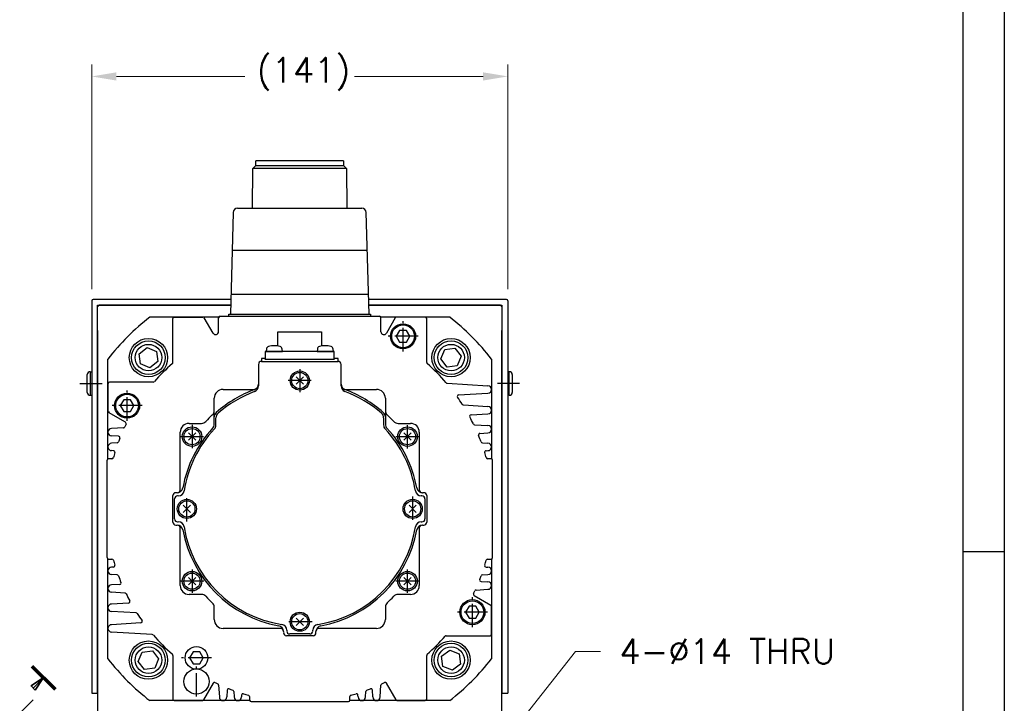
# Model space of a CAD drawing. Extents: x 0 to 1685, y -10 to 1188.
# Tile 5 of 19: x 1348 to 1682, y 543 to 774. Entities that reach past the tile are written whole.
import ezdxf

# ---------------------------------------------------------------- set-up
doc = ezdxf.new("R2010")
doc.units = 0
doc.header["$LTSCALE"] = 25.4
for name, pattern in [('CENTER', [2, 1.25, -0.25, 0.25, -0.25]), ('DASH_CENTER', [14, 11, -1, 1, -1]), ('PHANTOM', [63.5, 31.75, -6.35, 6.35, -6.35, 6.35, -6.35])]:
    doc.linetypes.add(name, pattern=pattern)
doc.layers.get('0').update_dxf_attribs({"linetype": 'CONTINUOUS'})
doc.layers.get('Defpoints').update_dxf_attribs({"linetype": 'CONTINUOUS'})
doc.layers.add('ATA-CENTER', color=133, linetype='CENTER')
doc.layers.add('ATA-DIM', color=252, linetype='CONTINUOUS', lineweight=25)
doc.layers.add('ATA-SECTION', color=3, linetype='CONTINUOUS', lineweight=35)
doc.styles.get("Standard").update_dxf_attribs({"font": 'simplex.shx'})
doc.dimstyles.new('ata_A1', dxfattribs={"dimtxt": 4.2, "dimasz": 4.2, "dimexe": 2, "dimexo": 2, "dimgap": 2, "dimtad": 0, "dimtih": 1, "dimtoh": 1, "dimdec": 6, "dimdsep": 46, "dimtxsty": 'Standard', "dimcen": 0, "dimclrd": 252, "dimclre": 252, "dimclrt": 4, "dimadec": 6, "dimazin": 2, "dimtfac": 1, "dimtdec": 6, "dimtofl": 0, "dimtmove": 0, "dimatfit": 3, "dimfxl": 0, "dimtolj": 1, "dimtzin": 0, "dimlwd": 0, "dimlwe": 0, "dimarcsym": 0})

# ---------------------------------------------------------------- blocks, each defined once
blk = doc.blocks.new('*D12204')
at = {"layer": 'ATA-DIM', "color": 252, "lineweight": 0}
for p, q in [((1372.78, 683.11), (1372.78, 759.19)), ((1513.78, 683.11), (1513.78, 759.19)), ((1381.18, 755.19), (1424.71, 755.19)), ((1505.38, 755.19), (1461.85, 755.19))]:
    blk.add_line(p, q, dxfattribs=at)
at = {"layer": 'ATA-DIM', "color": 252}
for points in [[(1381.18, 756.59), (1381.18, 753.79), (1372.78, 755.19)], [(1505.38, 753.79), (1505.38, 756.59), (1513.78, 755.19)]]:
    blk.add_solid(points, dxfattribs=at)
at = {"layer": 'Defpoints', "color": 0}
for p in [(1513.78, 755.19), (1372.78, 679.11), (1513.78, 679.11)]:
    blk.add_point(p, dxfattribs=at)
at = {"layer": 'ATA-DIM', "color": 4, "insert": (1428.71, 761.57), "char_height": 8.4, "attachment_point": 1}
blk.add_mtext('\\A1;(141)', dxfattribs=at)
blk = doc.blocks.new('*D12203')
at = {"layer": 'ATA-DIM', "color": 252, "lineweight": 0}
for p, q in [((1536.74, 560.31), (1507.63, 523.49)), ((1545.16, 560.31), (1536.74, 560.31))]:
    blk.add_line(p, q, dxfattribs=at)
at = {"layer": 'ATA-DIM', "color": 252}
blk.add_solid([(1506.53, 524.36), (1508.73, 522.62), (1502.42, 516.9)], dxfattribs=at)
at = {"layer": 'Defpoints', "color": 0}
for p in [(1502.42, 516.9), (1493.74, 505.92)]:
    blk.add_point(p, dxfattribs=at)
at = {"layer": 'ATA-DIM', "color": 4, "insert": (1588.14, 560.31), "char_height": 8.4, "attachment_point": 5}
blk.add_mtext('4-%%c14 THRU', dxfattribs=at)
blk = doc.blocks.new('ata-Border-A1-002')
at = {"color": 253, "ltscale": 0.5}
blk.add_line((841, 594), (841, 0), dxfattribs=at)
blk.add_line((834, 585), (834, 9))
at = {"color": 253, "linetype": 'Continuous'}
blk.add_line((841, 297), (834, 297), dxfattribs=at)

msp = doc.modelspace()

# ---------------------------------------------------------------- linework, layer by layer
at = {"color": 7, "linetype": 'Continuous'}
for p, q in [((1427.3028578, 710.5556106), (1427.4058097, 724.0156106)), ((1427.4058097, 724.0156106), (1428.4058097, 725.0156106)), ((1443.2808097, 724.0156106), (1427.4058097, 724.0156106)), ((1443.2808097, 726.6056106), (1428.4058097, 726.6056106)), ((1428.4058097, 725.0156106), (1428.4058097, 726.6056106)), ((1428.4058097, 725.0156106), (1443.2808097, 725.0156106)), ((1458.1558097, 726.6056106), (1443.2808097, 726.6056106)), ((1443.2808097, 725.0156106), (1458.1558097, 725.0156106)), ((1459.1558097, 724.0156106), (1443.2808097, 724.0156106)), ((1458.1558097, 726.6056106), (1458.1558097, 725.0156106)), ((1458.1558097, 725.0156106), (1459.1558097, 724.0156106)), ((1459.1558097, 724.0156106), (1459.2587617, 710.5556106)), ((1420.7383524, 709.0993238), (1419.7895561, 674.6056106)), ((1422.2377153, 710.5556106), (1443.2808097, 710.5556106)), ((1443.2808097, 710.5556106), (1464.3239042, 710.5556106)), ((1466.7720634, 674.6056106), (1465.8232671, 709.0993238)), ((1420.3668156, 696.3556106), (1443.2808097, 696.3556106)), ((1443.2808097, 696.3556106), (1466.1948039, 696.3556106)), ((1419.9294978, 681.3556106), (1443.2808097, 681.3556106)), ((1443.2808097, 681.3556106), (1466.6321217, 681.3556106)), ((1416.2808097, 673.9056106), (1470.2808097, 673.9056106)), ((1419.2808097, 673.9056106), (1419.2808097, 674.6056106)), ((1419.2808097, 674.6056106), (1467.2808097, 674.6056106)), ((1467.2808097, 674.6056106), (1467.2808097, 673.9056106)), ((1415.8225522, 673.6056106), (1392.4748062, 673.6056106)), ((1400.2808097, 658.2417869), (1400.2808097, 673.1056106)), ((1400.7808097, 673.6056106), (1410.4921346, 673.6056106)), ((1413.9147843, 668.1774074), (1410.9251473, 673.3556106)), ((1415.7808097, 668.6774074), (1415.7808097, 673.4056106)), ((1494.0868133, 673.6056106), (1470.7390673, 673.6056106)), ((1470.7808097, 668.6774074), (1470.7808097, 673.4056106)), ((1475.6364722, 673.3556106), (1472.6468352, 668.1774074)), ((1486.2808097, 658.2417869), (1486.2808097, 673.1056106)), ((1435.8808097, 668.6056106), (1450.6808097, 668.6056106)), ((1435.8808097, 663.7966991), (1435.8808097, 668.6056106)), ((1450.6808097, 668.6056106), (1450.6808097, 663.7966991)), ((1477.1261092, 669.1056106), (1475.9714087, 667.1056106)), ((1479.4355103, 669.1056106), (1477.1261092, 669.1056106)), ((1480.5902108, 667.1056106), (1479.4355103, 669.1056106)), ((1475.9714087, 667.1056106), (1477.1261092, 665.1056106)), ((1477.1261092, 665.1056106), (1479.4355103, 665.1056106)), ((1479.4355103, 665.1056106), (1480.5902108, 667.1056106)), ((1454.9808097, 661.9056106), (1431.5808097, 661.9056106)), ((1431.5808097, 661.9056106), (1431.5808097, 659.4056106)), ((1431.9749344, 662.7528595), (1431.9008097, 661.9056106)), ((1431.9008097, 661.9056106), (1437.4008097, 661.9056106)), ((1437.4008097, 661.9056106), (1437.3266851, 662.7528595)), ((1449.2349344, 662.7528595), (1449.1608097, 661.9056106)), ((1449.1608097, 661.9056106), (1454.6608097, 661.9056106)), ((1454.6608097, 661.9056106), (1454.5866851, 662.7528595)), ((1454.9808097, 659.4056106), (1454.9808097, 661.9056106)), ((1378.2808097, 625.5638682), (1378.2808097, 659.4116142)), ((1429.2808097, 657.6056106), (1429.2808097, 650.29041)), ((1430.2808097, 658.6056106), (1456.2808097, 658.6056106)), ((1431.5808097, 659.4056106), (1454.9808097, 659.4056106)), ((1457.2808097, 650.29041), (1457.2808097, 657.6056106)), ((1508.2808097, 659.4116142), (1508.2808097, 625.5638682)), ((1378.2808097, 651.1056106), (1378.2808097, 641.6942858)), ((1393.6446334, 651.6056106), (1378.7808097, 651.6056106)), ((1442.0433729, 653.3430475), (1444.5182466, 650.8681738)), ((1444.5182466, 653.3430475), (1442.0433729, 650.8681738)), ((1493.2406401, 651.1990535), (1507.0308097, 650.3556106)), ((1417.2808097, 649.1056106), (1428.0949311, 649.1056106)), ((1458.4666884, 649.1056106), (1469.2808097, 649.1056106)), ((1497.111379, 647.2489122), (1507.0308097, 647.8556106)), ((1383.6261092, 645.6056106), (1382.4714087, 643.6056106)), ((1385.9355103, 645.6056106), (1383.6261092, 645.6056106)), ((1387.0902108, 643.6056106), (1385.9355103, 645.6056106)), ((1414.2808097, 637.3120293), (1414.2808097, 646.1056106)), ((1472.2808097, 646.1056106), (1472.2808097, 637.3120293)), ((1384.2146046, 637.9797326), (1378.5308097, 641.261273)), ((1382.4714087, 643.6056106), (1383.6261092, 641.6056106)), ((1383.6261092, 641.6056106), (1385.9355103, 641.6056106)), ((1385.9355103, 641.6056106), (1387.0902108, 643.6056106)), ((1498.7248857, 643.8636227), (1507.0308097, 643.3556106)), ((1501.3020359, 640.5052238), (1507.0308097, 640.8556106)), ((1405.7808097, 637.6056106), (1409.9754048, 637.6056106)), ((1414.8808097, 637.07599), (1414.8808097, 639.5161671)), ((1471.6808097, 639.5161671), (1471.6808097, 637.07599)), ((1476.5862147, 637.6056106), (1480.7808097, 637.6056106)), ((1383.5425154, 636.100977), (1379.5308097, 635.8556106)), ((1402.7808097, 615.1056106), (1402.7808097, 634.6056106)), ((1408.0182466, 631.8681738), (1405.5433729, 634.3430475)), ((1408.0182466, 634.3430475), (1405.5433729, 631.8681738)), ((1481.0182466, 634.3430475), (1478.5433729, 631.8681738)), ((1481.0182466, 631.8681738), (1478.5433729, 634.3430475)), ((1483.7808097, 634.6056106), (1483.7808097, 615.1056106)), ((1502.5256752, 637.1311565), (1507.0308097, 636.8556106)), ((1504.2929625, 634.1881567), (1507.0308097, 634.3556106)), ((1381.8718002, 633.2124295), (1379.5308097, 633.3556106)), ((1381.3979176, 630.9698078), (1379.5308097, 630.8556106)), ((1505.158656, 630.9701164), (1507.0308097, 630.8556106)), ((1380.1693997, 628.3165528), (1379.5308097, 628.3556106)), ((1506.3922198, 628.3165528), (1507.0308097, 628.3556106)), ((1377.9808097, 592.1056106), (1377.9808097, 625.1056106)), ((1379.6431637, 625.6056106), (1378.4808097, 625.6056106)), ((1508.0808097, 625.6056106), (1506.9184558, 625.6056106)), ((1508.5808097, 592.1056106), (1508.5808097, 625.1056106)), ((1401.7018671, 614.1056106), (1401.3445018, 614.1056106)), ((1485.2171177, 614.1056106), (1484.8597524, 614.1056106)), ((1400.2808097, 604.1056106), (1400.2808097, 613.1056106)), ((1400.8808097, 605.2056106), (1400.8808097, 612.0056106)), ((1402.1254638, 613.0056106), (1401.9173039, 613.0056106)), ((1484.6443156, 613.0056106), (1484.4361557, 613.0056106)), ((1485.6808097, 612.0056106), (1485.6808097, 605.2056106)), ((1486.2808097, 613.1056106), (1486.2808097, 604.1056106)), ((1403.7933729, 609.8430475), (1406.2682466, 607.3681738)), ((1403.7933729, 607.3681738), (1406.2682466, 609.8430475)), ((1482.7682466, 607.3681738), (1480.2933729, 609.8430475)), ((1482.7682466, 609.8430475), (1480.2933729, 607.3681738)), ((1401.9173039, 604.2056106), (1402.1254638, 604.2056106)), ((1484.4361557, 604.2056106), (1484.6443156, 604.2056106)), ((1401.3445018, 603.1056106), (1401.7018671, 603.1056106)), ((1402.7808097, 582.6056106), (1402.7808097, 602.1056106)), ((1483.7808097, 602.1056106), (1483.7808097, 582.6056106)), ((1484.8597524, 603.1056106), (1485.2171177, 603.1056106)), ((1378.2808097, 557.799607), (1378.2808097, 591.647353)), ((1378.4808097, 591.6056106), (1379.6431637, 591.6056106)), ((1506.9184558, 591.6056106), (1508.0808097, 591.6056106)), ((1508.2808097, 591.647353), (1508.2808097, 557.799607)), ((1380.1693997, 588.8946685), (1379.5308097, 588.8556106)), ((1506.3922198, 588.8946685), (1507.0308097, 588.8556106)), ((1381.4029635, 586.2411048), (1379.5308097, 586.3556106)), ((1405.5433729, 582.8681738), (1408.0182466, 585.3430475)), ((1405.5433729, 585.3430475), (1408.0182466, 582.8681738)), ((1478.5433729, 585.3430475), (1481.0182466, 582.8681738)), ((1478.5433729, 582.8681738), (1481.0182466, 585.3430475)), ((1504.6898193, 583.9987917), (1507.0308097, 583.8556106)), ((1505.1637019, 586.2414134), (1507.0308097, 586.3556106)), ((1382.268657, 583.0230645), (1379.5308097, 582.8556106)), ((1503.0191041, 581.1102442), (1507.0308097, 581.3556106)), ((1384.0359443, 580.0800648), (1379.5308097, 580.3556106)), ((1409.9754048, 579.6056106), (1405.7808097, 579.6056106)), ((1480.7808097, 579.6056106), (1476.5862147, 579.6056106)), ((1502.3470149, 579.2314887), (1508.0308097, 575.9499482)), ((1385.2595836, 576.7059974), (1379.5308097, 576.3556106)), ((1387.8367338, 573.3475985), (1379.5308097, 573.8556106)), ((1414.2808097, 571.1056106), (1414.2808097, 575.3002057)), ((1472.2808097, 575.3002057), (1472.2808097, 571.1056106)), ((1500.6261092, 575.6056106), (1499.4714087, 573.6056106)), ((1502.9355103, 575.6056106), (1500.6261092, 575.6056106)), ((1504.0902108, 573.6056106), (1502.9355103, 575.6056106)), ((1508.2808097, 566.1056106), (1508.2808097, 575.5169355)), ((1442.0433729, 569.1181738), (1444.5182466, 571.5930475)), ((1444.5182466, 569.1181738), (1442.0433729, 571.5930475)), ((1499.4714087, 573.6056106), (1500.6261092, 571.6056106)), ((1500.6261092, 571.6056106), (1502.9355103, 571.6056106)), ((1502.9355103, 571.6056106), (1504.0902108, 573.6056106)), ((1389.4502405, 569.962309), (1379.5308097, 569.3556106)), ((1436.7808097, 568.1056106), (1417.2808097, 568.1056106)), ((1438.8808097, 567.4502647), (1438.8808097, 567.2421047)), ((1447.6808097, 567.2421047), (1447.6808097, 567.4502647)), ((1469.2808097, 568.1056106), (1449.7808097, 568.1056106)), ((1393.3209794, 566.0121677), (1379.5308097, 566.8556106)), ((1437.7808097, 567.026668), (1437.7808097, 566.6693026)), ((1447.7808097, 565.6056106), (1438.7808097, 565.6056106)), ((1446.6808097, 566.2056106), (1439.8808097, 566.2056106)), ((1448.7808097, 566.6693026), (1448.7808097, 567.026668)), ((1492.9169861, 565.6056106), (1507.7808097, 565.6056106)), ((1400.2808097, 558.9694343), (1400.2808097, 544.1056106)), ((1407.1261092, 560.1056106), (1405.9714087, 558.1056106)), ((1405.9714087, 558.1056106), (1407.1261092, 556.1056106)), ((1409.4355103, 560.1056106), (1407.1261092, 560.1056106)), ((1410.5902108, 558.1056106), (1409.4355103, 560.1056106)), ((1409.4355103, 556.1056106), (1410.5902108, 558.1056106)), ((1486.2808097, 544.1056106), (1486.2808097, 558.9694343)), ((1407.1261092, 556.1056106), (1409.4355103, 556.1056106)), ((1413.9066878, 549.5394055), (1410.6251473, 543.8556106)), ((1415.7854433, 548.8673163), (1416.0308097, 544.8556106)), ((1418.6739909, 547.1966011), (1418.5308097, 544.8556106)), ((1468.0308097, 544.8556106), (1467.8876286, 547.1966011)), ((1470.5308097, 544.8556106), (1470.7761762, 548.8673163)), ((1475.9364722, 543.8556106), (1472.6549317, 549.5394055)), ((1420.9166125, 546.7227185), (1421.0308097, 544.8556106)), ((1423.5698676, 545.4942006), (1423.5308097, 544.8556106)), ((1426.2808097, 544.9679645), (1426.2808097, 543.8056106)), ((1460.2808097, 543.8056106), (1460.2808097, 544.9679645)), ((1463.0308097, 544.8556106), (1462.9917519, 545.4942006)), ((1465.5308097, 544.8556106), (1465.645007, 546.7227185)), ((1426.3225522, 543.6056106), (1392.4748062, 543.6056106)), ((1400.7808097, 543.6056106), (1410.1921346, 543.6056106)), ((1426.7808097, 543.3056106), (1459.7808097, 543.3056106)), ((1494.0868133, 543.6056106), (1460.2390673, 543.6056106)), ((1476.3694849, 543.6056106), (1485.7808097, 543.6056106))]:
    msp.add_line(p, q, dxfattribs=at)
for p, q in [((1372.7808097, 679.1056106), (1372.7808097, 546.1056106)), ((1419.9270879, 679.6056106), (1373.2808097, 679.6056106)), ((1374.7808097, 677.6056106), (1419.8720752, 677.6056106)), ((1374.7808097, 677.1056106), (1375.2808097, 677.6056106)), ((1374.7808097, 546.1056106), (1374.7808097, 677.6056106)), ((1419.8720752, 677.6056106), (1375.2808097, 677.6056106)), ((1513.2808097, 679.6056106), (1466.6345316, 679.6056106)), ((1511.2808097, 677.6056106), (1466.6895443, 677.6056106)), ((1466.6895443, 677.6056106), (1511.7808097, 677.6056106)), ((1511.2808097, 677.6056106), (1511.7808097, 677.1056106)), ((1511.7808097, 677.6056106), (1511.7808097, 546.1056106)), ((1513.7808097, 679.1056106), (1513.7808097, 546.1056106)), ((1374.7808097, 669.1056106), (1374.7808097, 522.4292386)), ((1511.7808097, 522.4292386), (1511.7808097, 669.1056106)), ((1388.8165099, 661.1997715), (1391.5669169, 663.3057776)), ((1389.2651611, 657.7648462), (1388.8165099, 661.1997715)), ((1391.5669169, 663.3057776), (1394.7659751, 661.9768583)), ((1394.7659751, 661.9768583), (1395.2146263, 658.541933)), ((1491.1111261, 659.422201), (1492.4400453, 662.6212592)), ((1492.4400453, 662.6212592), (1495.8749707, 663.0699105)), ((1495.8749707, 663.0699105), (1497.9809767, 660.3195035)), ((1392.4642194, 656.4359269), (1389.2651611, 657.7648462)), ((1395.2146263, 658.541933), (1392.4642194, 656.4359269)), ((1493.2171321, 656.671794), (1491.1111261, 659.422201)), ((1497.9809767, 660.3195035), (1496.6520574, 657.1204453)), ((1371.2808097, 648.1056106), (1371.2808097, 654.1056106)), ((1372.2808097, 655.1056106), (1372.2808097, 647.1056106)), ((1372.2808097, 655.1056106), (1372.7808097, 655.1056106)), ((1496.6520574, 657.1204453), (1493.2171321, 656.671794)), ((1514.2808097, 655.1056106), (1513.7808097, 655.1056106)), ((1514.2808097, 647.1056106), (1514.2808097, 655.1056106)), ((1515.2808097, 654.1056106), (1515.2808097, 648.1056106)), ((1372.2808097, 647.1056106), (1372.7808097, 647.1056106)), ((1514.2808097, 647.1056106), (1513.7808097, 647.1056106)), ((1389.9095621, 560.0907759), (1393.3444874, 560.5394272)), ((1393.3444874, 560.5394272), (1395.4504934, 557.7890202)), ((1491.3469932, 558.6692883), (1494.0974001, 560.7752943)), ((1494.0974001, 560.7752943), (1497.2964584, 559.446375)), ((1388.5806428, 556.8917177), (1389.9095621, 560.0907759)), ((1395.4504934, 557.7890202), (1394.1215742, 554.589962)), ((1491.7956444, 555.2343629), (1491.3469932, 558.6692883)), ((1497.2964584, 559.446375), (1497.7451096, 556.0114497)), ((1390.6866488, 554.1413108), (1388.5806428, 556.8917177)), ((1394.1215742, 554.589962), (1390.6866488, 554.1413108)), ((1494.9947026, 553.9054436), (1491.7956444, 555.2343629)), ((1497.7451096, 556.0114497), (1494.9947026, 553.9054436)), ((1372.7808097, 546.1056106), (1374.7808097, 546.1056106)), ((1511.7808097, 546.1056106), (1513.7808097, 546.1056106))]:
    msp.add_line(p, q)
at = {"color": 171, "linetype": 'Continuous'}
for p, q in [((1430.2808097, 659.6056106), (1430.2808097, 658.6056106)), ((1431.0451275, 659.6056106), (1430.2808097, 659.6056106)), ((1456.2808097, 659.6056106), (1455.516492, 659.6056106)), ((1456.2808097, 658.6056106), (1456.2808097, 659.6056106))]:
    msp.add_line(p, q, dxfattribs=at)
at = {"color": 4, "linetype": 'PHANTOM'}
msp.add_line((1378.7765546, 641.4056106), (1378.2808097, 641.4056106), dxfattribs=at)
at = {"color": 7, "linetype": 'Continuous'}
for centre, radius in [((1478.2808097, 667.1056106), 4.25), ((1478.2808097, 667.1056106), 3.85), ((1392.0155681, 659.8708523), 4.5), ((1494.5460514, 659.8708523), 4.5), ((1494.5460514, 659.8708523), 4.5), ((1443.2808097, 652.1056106), 3.25), ((1443.2808097, 652.1056106), 2.75), ((1384.7808097, 643.6056106), 4.25), ((1384.7808097, 643.6056106), 3.85), ((1406.7808097, 633.1056106), 3.3), ((1406.7808097, 633.1056106), 2.75), ((1479.7808097, 633.1056106), 3.3), ((1479.7808097, 633.1056106), 2.75), ((1405.0308097, 608.6056106), 3.25), ((1405.0308097, 608.6056106), 2.75), ((1481.5308097, 608.6056106), 3.25), ((1481.5308097, 608.6056106), 2.75), ((1406.7808097, 584.1056106), 3.3), ((1479.7808097, 584.1056106), 3.3), ((1406.7808097, 584.1056106), 2.75), ((1479.7808097, 584.1056106), 2.75), ((1501.7808097, 573.6056106), 4.25), ((1501.7808097, 573.6056106), 3.85), ((1443.2808097, 570.3556106), 3.25), ((1443.2808097, 570.3556106), 2.75), ((1392.0155681, 557.340369), 4.5), ((1408.2808097, 558.1056106), 3.85), ((1494.5460514, 557.340369), 4.5), ((1408.2808097, 550.1056106), 4.25)]:
    msp.add_circle(centre, radius, dxfattribs=at)
for centre, radius in [((1392.0155681, 659.8708523), 6.5), ((1392.0155681, 659.8708523), 5.7), ((1494.5460514, 659.8708523), 6.5), ((1494.5460514, 659.8708523), 5.7), ((1392.0155681, 557.340369), 6.5), ((1494.5460514, 557.340369), 6.5), ((1392.0155681, 557.340369), 5.7), ((1494.5460514, 557.340369), 5.7)]:
    msp.add_circle(centre, radius)
for centre, radius, start, end in [((1422.2377153, 709.0556106), 1.5, 90, 178.33004215), ((1464.3239042, 709.0556106), 1.5, 1.66995785, 90), ((1416.2808097, 673.4056106), 0.5, 90, 180), ((1470.2808097, 673.4056106), 0.5, 0, 90), ((1443.2808097, 608.6056106), 82.5, 128.012279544, 141.987720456), ((1400.7808097, 673.1056106), 0.5, 90, 180), ((1410.4921346, 673.1056106), 0.5, 30, 90), ((1476.0694849, 673.1056106), 0.5, 90, 150), ((1485.7808097, 673.1056106), 0.5, 0, 90), ((1443.2808097, 608.6056106), 82.5, 38.012279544, 51.987720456), ((1414.7808097, 668.6774074), 1, 210, 0), ((1471.7808097, 668.6774074), 1, 180, 330), ((1434.6508097, 656.9056106), 7, 90, 106.257027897), ((1434.6508097, 656.9056106), 7, 73.742972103, 90), ((1451.9108097, 656.9056106), 7, 90, 106.257027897), ((1451.9108097, 656.9056106), 7, 73.742972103, 90), ((1432.9711291, 662.6657038), 1, 106.257027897, 175), ((1436.3304904, 662.6657038), 1, 5, 73.742972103), ((1450.2311291, 662.6657038), 1, 106.257027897, 175), ((1453.5904904, 662.6657038), 1, 5, 73.742972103), ((1443.2808097, 608.6056106), 65.5, 131.230577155, 138.769422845), ((1399.7808097, 658.2417869), 0.5, 311.230577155, 0), ((1430.2808097, 657.6056106), 1, 90, 180), ((1456.2808097, 657.6056106), 1, 0, 90), ((1486.7808097, 658.2417869), 0.5, 180, 228.769422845), ((1443.2808097, 608.6056106), 65.5, 40.76188053, 48.769422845), ((1378.7808097, 651.1056106), 0.5, 90, 180), ((1393.6446334, 652.1056106), 0.5, 270, 318.769422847), ((1427.2808097, 650.9324128), 2, 290.707147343, 0), ((1459.2808097, 650.9324128), 2, 180, 249.292852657), ((1417.2808097, 646.1056106), 3, 90, 180), ((1443.2808097, 608.6056106), 43.2499523, 110.707147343, 130.885250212), ((1443.2808097, 608.6056106), 42.65, 110.998448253, 130.499882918), ((1427.2808097, 650.29041), 2, 290.998448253, 0), ((1459.2808097, 650.29041), 2, 180, 249.001551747), ((1443.2808097, 608.6056106), 42.65, 49.500117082, 69.001551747), ((1443.2808097, 608.6056106), 43.2499523, 49.114749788, 69.292852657), ((1469.2808097, 646.1056106), 3, 0, 90), ((1497.1419033, 646.7498448), 0.5, 93.5, 215.305989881), ((1507.0308097, 649.1056106), 1.25, 270, 90), ((1443.2808097, 608.6056106), 65.5, 32.804479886, 35.305989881), ((1498.7554099, 644.3626901), 0.5, 212.804479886, 266.5), ((1378.7808097, 641.6942858), 0.5, 180, 240), ((1412.2808097, 641.9110156), 2, 312.94677559, 0), ((1416.2808097, 639.7914819), 2, 130.885250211, 180), ((1416.8808097, 639.5161671), 2, 130.499882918, 180), ((1469.6808097, 639.5161671), 2, 0, 49.500117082), ((1470.2808097, 639.7914819), 2, 0, 49.114749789), ((1474.2808097, 641.9110156), 2, 180, 227.05322441), ((1507.0308097, 642.1056106), 1.25, 270, 90), ((1443.2808097, 608.6056106), 65.5, 153.991680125, 154.90261522), ((1383.9646046, 637.5467199), 0.5, 0, 60), ((1383.9646046, 637.5467199), 0.5, 333.991680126, 0), ((1405.7808097, 634.6056106), 3, 90, 180), ((1409.9754048, 639.6056106), 2, 270, 317.05322441), ((1443.2808097, 608.6056106), 43.5, 132.94677559, 137.05322441), ((1412.2808097, 637.3120293), 2, 317.199896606, 0), ((1474.2808097, 637.3120293), 2, 180, 222.800103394), ((1443.2808097, 608.6056106), 43.5, 42.94677559, 47.05322441), ((1476.5862147, 639.6056106), 2, 222.94677559, 270), ((1480.7808097, 634.6056106), 3, 0, 90), ((1501.3325601, 640.0061564), 0.5, 93.5, 208.409225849), ((1443.2808097, 608.6056106), 65.5, 26.089007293, 28.409225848), ((1502.5561995, 637.6302238), 0.5, 206.089007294, 266.5), ((1379.5308097, 634.6056106), 1.25, 90, 270), ((1443.2808097, 608.6056106), 40.2499523, 137.199896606, 169.774951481), ((1443.2808097, 608.6056106), 39.65, 136.877337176, 171.160826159), ((1412.8808097, 637.07599), 2, 316.877337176, 0), ((1473.6808097, 637.07599), 2, 180, 223.122662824), ((1443.2808097, 608.6056106), 39.65, 8.839173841, 43.122662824), ((1443.2808097, 608.6056106), 40.2499523, 10.225048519, 42.800103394), ((1504.3234867, 633.6890893), 0.5, 93.5, 202.338597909), ((1507.0308097, 635.6056106), 1.25, 270, 90), ((1379.5308097, 629.6056106), 1.25, 90, 270), ((1381.3673933, 631.4688752), 0.5, 273.5, 339.731919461), ((1443.2808097, 608.6056106), 65.5, 158.575863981, 159.731919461), ((1381.8412759, 632.7133621), 0.5, 338.575863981, 86.5), ((1443.2808097, 608.6056106), 65.4953734, 20.269849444, 22.338597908), ((1505.1891802, 631.4691838), 0.5, 200.269849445, 266.5), ((1507.0308097, 629.6056106), 1.25, 270, 90), ((1443.2808097, 608.6056106), 65.5, 163.076835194, 164.624043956), ((1380.1388754, 627.8174854), 0.5, 343.076835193, 86.5), ((1506.4227441, 627.8174854), 0.5, 93.5, 196.923164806), ((1443.2808097, 608.6056106), 65.5, 15.375956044, 16.923164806), ((1378.4808097, 625.1056106), 0.5, 90, 180), ((1379.6431637, 626.1056106), 0.5, 270, 344.624043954), ((1506.9184558, 626.1056106), 0.5, 195.375956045, 270), ((1508.0808097, 625.1056106), 0.5, 0, 90), ((1401.2808097, 613.1056106), 1, 90, 180), ((1401.7018671, 616.1056106), 2, 270, 349.774951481), ((1401.7808097, 615.1056106), 1, 270, 0), ((1402.1254638, 615.0056106), 2, 270, 351.160826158), ((1484.4361557, 615.0056106), 2, 188.839173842, 270), ((1484.8597524, 616.1056106), 2, 190.225048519, 270), ((1484.7808097, 615.1056106), 1, 180, 270), ((1485.2808097, 613.1056106), 1, 0, 90), ((1401.8808097, 612.0056106), 1, 90, 180), ((1484.6808097, 612.0056106), 1, 0, 90), ((1401.2808097, 604.1056106), 1, 180, 270), ((1401.8808097, 605.2056106), 1, 180, 270), ((1402.1254638, 602.2056106), 2, 8.839173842, 90), ((1484.4361557, 602.2056106), 2, 90, 171.160826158), ((1484.6808097, 605.2056106), 1, 270, 0), ((1485.2808097, 604.1056106), 1, 270, 0), ((1401.7018671, 601.1056106), 2, 10.225048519, 90), ((1401.7808097, 602.1056106), 1, 0, 90), ((1443.2808097, 608.6056106), 40.2499523, 190.225048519, 259.774951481), ((1443.2808097, 608.6056106), 39.65, 188.839173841, 261.160826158), ((1443.2808097, 608.6056106), 39.65, 278.839173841, 351.160826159), ((1443.2808097, 608.6056106), 40.2499523, 280.225048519, 349.774951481), ((1484.8597524, 601.1056106), 2, 90, 169.774951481), ((1484.7808097, 602.1056106), 1, 90, 180), ((1378.4808097, 592.1056106), 0.5, 180, 270), ((1379.6431637, 591.1056106), 0.5, 15.375956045, 90), ((1443.2808097, 608.6056106), 65.5, 195.375956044, 196.923164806), ((1443.2808097, 608.6056106), 65.5, 343.076835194, 344.624043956), ((1506.9184558, 591.1056106), 0.5, 90, 164.624043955), ((1508.0808097, 592.1056106), 0.5, 270, 0), ((1379.5308097, 587.6056106), 1.25, 90, 270), ((1380.1388754, 589.3937359), 0.5, 273.5, 16.923164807), ((1506.4227441, 589.3937359), 0.5, 163.076835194, 266.5), ((1507.0308097, 587.6056106), 1.25, 270, 90), ((1381.3724393, 585.7420374), 0.5, 20.269849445, 86.5), ((1443.2808097, 608.6056106), 65.4953734, 200.269849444, 202.338597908), ((1504.7203436, 584.4978591), 0.5, 158.575863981, 266.5), ((1443.2808097, 608.6056106), 65.5, 338.575863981, 339.731919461), ((1505.1942262, 585.742346), 0.5, 93.500000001, 159.73191946), ((1507.0308097, 582.6056106), 1.25, 270, 90), ((1379.5308097, 581.6056106), 1.25, 90, 270), ((1382.2381328, 583.5221319), 0.5, 273.5, 22.338597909), ((1405.7808097, 582.6056106), 3, 180, 270), ((1480.7808097, 582.6056106), 3, 270, 0), ((1443.2808097, 608.6056106), 65.5, 333.991680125, 334.90261522), ((1503.0496283, 580.6111768), 0.5, 93.5, 154.902615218), ((1384.00542, 579.5809974), 0.5, 26.089007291, 86.5), ((1443.2808097, 608.6056106), 65.5, 206.089007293, 208.409225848), ((1385.2290593, 577.2050648), 0.5, 273.5, 28.409225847), ((1409.9754048, 577.6056106), 2, 42.94677559, 90), ((1443.2808097, 608.6056106), 43.5, 222.94677559, 227.05322441), ((1443.2808097, 608.6056106), 43.5, 312.94677559, 317.05322441), ((1476.5862147, 577.6056106), 2, 90, 137.05322441), ((1502.5970149, 579.6645014), 0.5, 153.991680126, 240), ((1379.5308097, 575.1056106), 1.25, 90, 270), ((1412.2808097, 575.3002057), 2, 0, 47.05322441), ((1474.2808097, 575.3002057), 2, 132.94677559, 180), ((1507.7808097, 575.5169355), 0.5, 0, 60), ((1387.8062095, 572.8485311), 0.5, 32.804479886, 86.5), ((1443.2808097, 608.6056106), 65.5, 212.804479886, 215.305989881), ((1389.4197162, 570.4613764), 0.5, 273.5, 35.305989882), ((1417.2808097, 571.1056106), 3, 180, 270), ((1469.2808097, 571.1056106), 3, 270, 0), ((1379.5308097, 568.1056106), 1.25, 90, 270), ((1435.7808097, 567.026668), 2, 0, 79.774951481), ((1436.7808097, 567.1056106), 1, 0, 90), ((1436.8808097, 567.4502647), 2, 0, 81.160826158), ((1439.8808097, 567.2056106), 1, 180, 270), ((1446.6808097, 567.2056106), 1, 270, 0), ((1449.6808097, 567.4502647), 2, 98.839173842, 180), ((1450.7808097, 567.026668), 2, 100.225048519, 180), ((1449.7808097, 567.1056106), 1, 90, 180), ((1393.2904551, 565.5131003), 0.5, 40.761880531, 86.5), ((1443.2808097, 608.6056106), 65.5, 220.76188053, 228.769422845), ((1438.7808097, 566.6056106), 1, 180, 270), ((1447.7808097, 566.6056106), 1, 270, 0), ((1443.2808097, 608.6056106), 65.5, 311.230577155, 318.769422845), ((1492.9169861, 565.1056106), 0.5, 90, 138.769422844), ((1507.7808097, 566.1056106), 0.5, 270, 0), ((1443.2808097, 608.6056106), 82.5, 218.012279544, 231.987720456), ((1399.7808097, 558.9694343), 0.5, 0, 48.769422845), ((1486.7808097, 558.9694343), 0.5, 131.230577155, 180), ((1443.2808097, 608.6056106), 82.5, 308.012279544, 321.987720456), ((1414.3397005, 549.2894055), 0.5, 63.991680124, 150), ((1443.2808097, 608.6056106), 65.5, 243.991680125, 244.90261522), ((1415.2863759, 548.836792), 0.5, 3.5, 64.90261522), ((1419.1730583, 547.1660768), 0.5, 68.575863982, 176.5), ((1443.2808097, 608.6056106), 65.5, 248.575863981, 249.731919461), ((1420.4175451, 546.6921942), 0.5, 3.5, 69.73191946), ((1466.1440744, 546.6921942), 0.5, 110.26808054, 176.5), ((1443.2808097, 608.6056106), 65.5, 290.268080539, 291.424136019), ((1467.3885612, 547.1660768), 0.5, 3.5, 111.42413602), ((1471.2752436, 548.836792), 0.5, 115.097384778, 176.5), ((1443.2808097, 608.6056106), 65.5, 295.09738478, 296.008319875), ((1472.221919, 549.2894055), 0.5, 30, 116.008319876), ((1400.7808097, 544.1056106), 0.5, 180, 270), ((1410.1921346, 544.1056106), 0.5, 270, 330), ((1417.2808097, 544.8556106), 1.25, 180, 0), ((1422.2808097, 544.8556106), 1.25, 180, 0), ((1424.068935, 545.4636763), 0.5, 73.076835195, 176.5), ((1443.2808097, 608.6056106), 65.5, 253.076835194, 254.624043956), ((1425.7808097, 544.9679645), 0.5, 0, 74.624043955), ((1426.7808097, 543.8056106), 0.5, 180, 270), ((1459.7808097, 543.8056106), 0.5, 270, 0), ((1460.7808097, 544.9679645), 0.5, 105.375956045, 180), ((1443.2808097, 608.6056106), 65.5, 285.375956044, 286.923164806), ((1462.4926845, 545.4636763), 0.5, 3.5, 106.923164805), ((1464.2808097, 544.8556106), 1.25, 180, 0), ((1469.2808097, 544.8556106), 1.25, 180, 0), ((1476.3694849, 544.1056106), 0.5, 210, 270), ((1485.7808097, 544.1056106), 0.5, 270, 0)]:
    msp.add_arc(centre, radius, start, end, dxfattribs=at)
for centre, radius, start, end in [((1373.2808097, 679.1056106), 0.5, 90, 180), ((1513.2808097, 679.1056106), 0.5, 0, 90), ((1372.2808097, 654.1056106), 1, 90, 180), ((1514.2808097, 654.1056106), 1, 0, 90), ((1372.2808097, 648.1056106), 1, 180, 270), ((1514.2808097, 648.1056106), 1, 270, 0)]:
    msp.add_arc(centre, radius, start, end)
at = {"color": 171, "linetype": 'Continuous'}
for centre, start, end in [((1430.9777958, 658.60788), 52.913938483, 86.139259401), ((1455.5838237, 658.60788), 93.860740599, 127.086061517)]:
    msp.add_arc(centre, 1, start, end, dxfattribs=at)
at = {"color": 1, "linetype": 'DASH_CENTER'}
for centre, start, end in [((1493.2711644, 651.6981209), 220.761880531, 266.5), ((1383.5119912, 636.6000444), 273.5, 334.902615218)]:
    msp.add_arc(centre, 0.5, start, end, dxfattribs=at)
at = {"layer": 'ATA-CENTER', "ltscale": 0.25}
for p, q in [((1478.2808097, 662.0056106), (1478.2808097, 672.2056106)), ((1483.3808097, 667.1056106), (1473.1808097, 667.1056106)), ((1443.2808097, 656.0056106), (1443.2808097, 648.2056106)), ((1368.7808097, 651.1056106), (1376.2808097, 651.1056106)), ((1447.1808097, 652.1056106), (1439.3808097, 652.1056106)), ((1517.7808097, 651.1056106), (1510.2808097, 651.1056106)), ((1384.7808097, 638.5056106), (1384.7808097, 648.7056106)), ((1389.8808097, 643.6056106), (1379.6808097, 643.6056106)), ((1406.7808097, 637.1056106), (1406.7808097, 629.1056106)), ((1479.7808097, 629.1056106), (1479.7808097, 637.1056106)), ((1402.7808097, 633.1056106), (1410.7808097, 633.1056106)), ((1475.7808097, 633.1056106), (1483.7808097, 633.1056106)), ((1405.0308097, 604.3556106), (1405.0308097, 612.8556106)), ((1481.5308097, 612.8556106), (1481.5308097, 604.3556106)), ((1406.7808097, 588.1056106), (1406.7808097, 580.1056106)), ((1479.7808097, 580.1056106), (1479.7808097, 588.1056106)), ((1410.7808097, 584.1056106), (1402.7808097, 584.1056106)), ((1483.7808097, 584.1056106), (1475.7808097, 584.1056106)), ((1501.7808097, 568.5056106), (1501.7808097, 578.7056106)), ((1506.8808097, 573.6056106), (1496.6808097, 573.6056106)), ((1447.5308097, 570.3556106), (1439.0308097, 570.3556106)), ((1413.3808097, 558.1056106), (1403.1808097, 558.1056106)), ((1408.2808097, 545.0056106), (1408.2808097, 555.2056106))]:
    msp.add_line(p, q, dxfattribs=at)
at = {"layer": 'ATA-SECTION', "linetype": 'Continuous', "lineweight": 70}
msp.add_line((1352.551712, 555.3347084), (1360.385547, 547.5008733), dxfattribs=at)
at = {"layer": 'ATA-SECTION', "linetype": 'Continuous'}
for p, q in [((1356.4686295, 551.4177908), (1352.2259888, 548.5893637)), ((1352.9330956, 547.8822569), (1356.4686295, 551.4177908)), ((1353.6402024, 547.1751502), (1356.4686295, 551.4177908)), ((1352.2259888, 548.5893637), (1353.6402024, 547.1751502)), ((1348.3851746, 539.334336), (1352.9330956, 543.8822569))]:
    msp.add_line(p, q, dxfattribs=at)
at = {"layer": 'ATA-SECTION', "linetype": 'Continuous', "flags": 128}
msp.add_lwpolyline([(1353.6401948, 547.175151), (1356.4686211, 551.4177906), (1352.2259911, 548.5893642), (1353.6401948, 547.175151)], dxfattribs=at)
at = {"layer": 'ATA-SECTION'}
msp.add_solid([(1353.6401948, 547.175151), (1356.4686211, 551.4177906), (1352.2259911, 548.5893642), (1353.6401948, 547.175151)], dxfattribs=at)

# ---------------------------------------------------------------- block references
at = {"xscale": 2, "yscale": 2, "zscale": 2}
msp.add_blockref('ata-Border-A1-002', (0, 0), dxfattribs=at)

# ---------------------------------------------------------------- dimensions: what is measured, and where the dimension line sits
at = {"layer": 'ATA-DIM'}
dim = msp.add_linear_dim(base=(1513.7808097, 755.1906158), p1=(1372.7808097, 679.1056106), p2=(1513.7808097, 679.1056106), angle=180, text='(<>)', dimstyle='ata_A1', override={"dimscale": 2, "dimtol": 0, "dimlim": 0, "dimtp": 0, "dimtm": 0, "dimtfac": 0.571429, "dimtdec": 2, "dimtolj": 1, "dimtzin": 0}, dxfattribs=at)
dim.commit()
dim.dimension.update_dxf_attribs({"geometry": '*D12204', "text_midpoint": (1443.2808097, 755.1906158), "dimtype": 160})
dim = msp.add_diameter_dim_2p(p1=(1493.7403056, 505.9151849), p2=(1502.422865, 516.8975874), text='4-<> THRU', dimstyle='ata_A1', override={"dimscale": 2, "dimtp": 0.1, "dimtm": 0.1, "dimtfac": 0.71, "dimtdec": 3, "dimtolj": 0, "dimtzin": 8}, dxfattribs=at)
dim.commit()
dim.dimension.update_dxf_attribs({"geometry": '*D12203', "text_midpoint": (1588.1403118, 560.3050664), "dimtype": 163})

doc.saveas('drawing.dxf')
